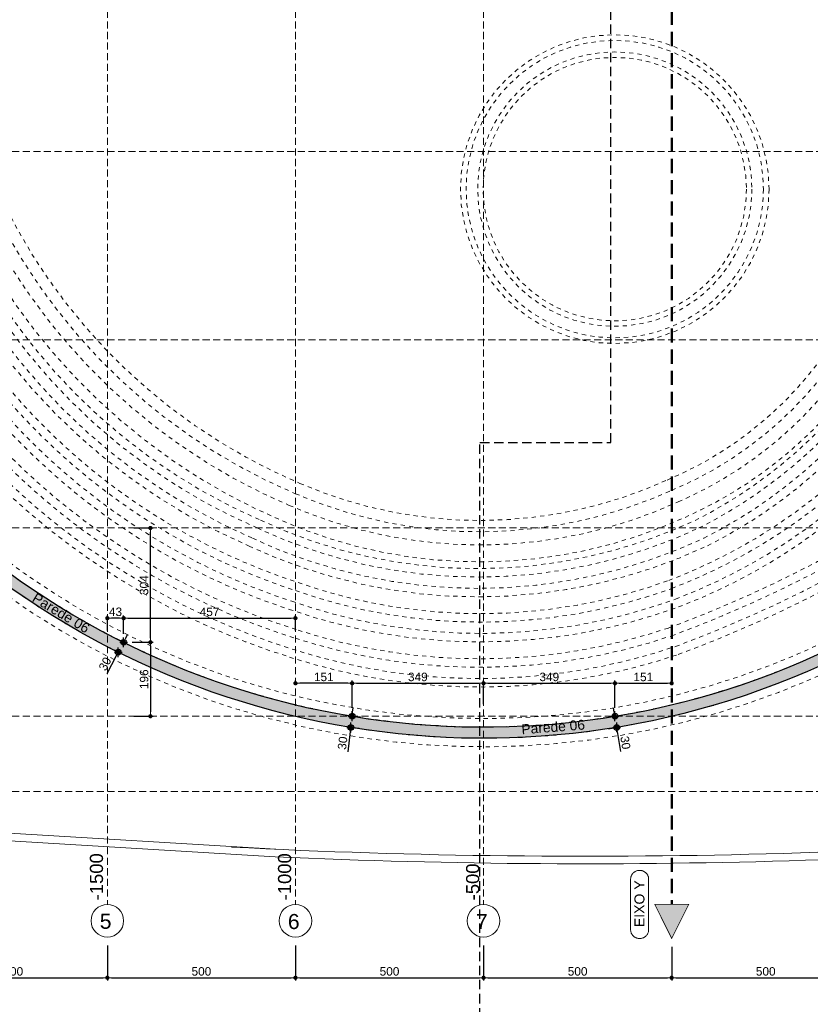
# Model space of a CAD drawing. Header units: millimetres. Extents: x 83 to 471, y -739 to 93.
# Tile 11 of 179: x 115 to 143, y -703 to -668. Entities that reach past the tile are written whole.
import ezdxf

# ---------------------------------------------------------------- set-up
doc = ezdxf.new("R2010")
doc.units = ezdxf.units.MM
for name, pattern in [('CYPE_RAYA', [0.225, 0.1125, -0.1125]), ('CYPE_RAYAPUNTOPUNTO', [0.45, 0.225, -0.075, 0, -0.075, 0, -0.075]), ('TRAZO_HUECO', [0.75, 0.5, -0.25]), ('TRAZO_INTERIOR_VIGA', [0.375, 0.25, -0.125])]:
    doc.linetypes.add(name, pattern=pattern)
for name, color, linetype, lineweight in [('.', 7, 'Continuous', 5), ('__MAGNUS.Cota', 30, 'Continuous', 9), ('A-FLOR', 7, 'Continuous', 9), ('BL_CONTORNO', 7, 'Continuous', 30), ('CARGCIM', 7, 'Continuous', 9), ('COTA', 7, 'Continuous', 20), ('COTA_FORMAS', 7, 'CYPE_RAYAPUNTOPUNTO', 0), ('COTAS', 250, 'Continuous', 5), ('COTAS_REF_LINHAS', 7, 'Continuous', 20), ('LC-Eixos', 9, 'Continuous', 5), ('SAP_DIMENSION_Y_ARM', 7, 'Continuous', 0)]:
    doc.layers.add(name, color=color, linetype=linetype, lineweight=lineweight)
doc.layers.add('RAMPA', color=253, linetype='Continuous')
doc.styles.add('Arial', font='arial.ttf')
doc.dimstyles.new('Copy of UM_75.000000', dxfattribs={"dimtxt": 0.3, "dimasz": 0.15, "dimexe": 0.1, "dimexo": 0.3, "dimgap": 0.07, "dimtad": 1, "dimdec": 0, "dimlfac": 75, "dimzin": 0, "dimdsep": 46, "dimtxsty": 'Arial', "dimblk": 'DOT', "dimcen": 0.09, "dimdle": 0.1, "dimclrd": 30, "dimclre": 30, "dimclrt": 7, "dimadec": 1, "dimazin": 2, "dimtfac": 1, "dimtdec": 0, "dimtofl": 0, "dimtmove": 0, "dimatfit": 3, "dimldrblk": 'DOT', "dimfxl": 1, "dimtolj": 1, "dimarcsym": 0})

# ---------------------------------------------------------------- blocks, each defined once
blk = doc.blocks.new('_DOT')
at = {"layer": '__MAGNUS.Cota', "linetype": 'ByBlock'}
blk.add_line((-0.5, 0), (-1, 0), dxfattribs=at)
at = {"layer": '__MAGNUS.Cota', "linetype": 'ByBlock', "const_width": 0.5}
blk.add_lwpolyline([(-0.25, 0, 1), (0.25, 0, 1)], format="xyb", close=True, dxfattribs=at)
blk = doc.blocks.new('*D832')
at = {"layer": 'COTAS', "color": 30, "lineweight": -2}
for p, q in [((111.7051322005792, -701.0711392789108), (111.7051322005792, -702.3118643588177)), ((118.3721322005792, -701.0711392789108), (118.3721322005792, -702.3118643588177)), ((111.8551322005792, -702.2118643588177), (118.2221322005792, -702.2118643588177))]:
    blk.add_line(p, q, dxfattribs=at)
at = {"layer": 'Defpoints', "color": 0}
for p in [(111.7051322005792, -700.7711392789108), (118.3721322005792, -700.7711392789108), (118.3721322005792, -702.2118643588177)]:
    blk.add_point(p, dxfattribs=at)
at = {"layer": 'COTAS', "color": 30, "linetype": 'ByBlock', "lineweight": -2, "xscale": 0.15, "yscale": 0.15, "zscale": 0.15, "rotation": 180}
blk.add_blockref('_DOT', (111.7051322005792, -702.2118643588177), dxfattribs=at)
at = {"layer": 'COTAS', "color": 30, "linetype": 'ByBlock', "lineweight": -2, "xscale": 0.15, "yscale": 0.15, "zscale": 0.15}
blk.add_blockref('_DOT', (118.3721322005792, -702.2118643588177), dxfattribs=at)
at = {"layer": 'COTAS', "color": 7, "insert": (115.0386322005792, -701.9886924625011), "char_height": 0.3, "attachment_point": 5, "style": 'Arial'}
blk.add_mtext('\\A1;500', dxfattribs=at)
blk = doc.blocks.new('*D833')
at = {"layer": 'COTAS', "color": 30, "lineweight": -2}
for p, q in [((118.3721322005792, -701.0711392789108), (118.3721322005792, -702.3118643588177)), ((125.0391322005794, -701.0711392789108), (125.0391322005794, -702.3118643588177)), ((118.5221322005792, -702.2118643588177), (124.8891322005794, -702.2118643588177))]:
    blk.add_line(p, q, dxfattribs=at)
at = {"layer": 'Defpoints', "color": 0}
for p in [(118.3721322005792, -700.7711392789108), (125.0391322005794, -700.7711392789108), (125.0391322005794, -702.2118643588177)]:
    blk.add_point(p, dxfattribs=at)
at = {"layer": 'COTAS', "color": 30, "linetype": 'ByBlock', "lineweight": -2, "xscale": 0.15, "yscale": 0.15, "zscale": 0.15, "rotation": 180}
blk.add_blockref('_DOT', (118.3721322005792, -702.2118643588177), dxfattribs=at)
at = {"layer": 'COTAS', "color": 30, "linetype": 'ByBlock', "lineweight": -2, "xscale": 0.15, "yscale": 0.15, "zscale": 0.15}
blk.add_blockref('_DOT', (125.0391322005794, -702.2118643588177), dxfattribs=at)
at = {"layer": 'COTAS', "color": 7, "insert": (121.7056322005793, -701.9886924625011), "char_height": 0.3, "attachment_point": 5, "style": 'Arial'}
blk.add_mtext('\\A1;500', dxfattribs=at)
blk = doc.blocks.new('*D834')
at = {"layer": 'COTAS', "color": 30, "lineweight": -2}
for p, q in [((125.0391322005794, -701.0711392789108), (125.0391322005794, -702.3118643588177)), ((131.7061322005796, -701.0711392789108), (131.7061322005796, -702.3118643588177)), ((125.1891322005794, -702.2118643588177), (131.5561322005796, -702.2118643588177))]:
    blk.add_line(p, q, dxfattribs=at)
at = {"layer": 'Defpoints', "color": 0}
for p in [(125.0391322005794, -700.7711392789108), (131.7061322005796, -700.7711392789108), (131.7061322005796, -702.2118643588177)]:
    blk.add_point(p, dxfattribs=at)
at = {"layer": 'COTAS', "color": 30, "linetype": 'ByBlock', "lineweight": -2, "xscale": 0.15, "yscale": 0.15, "zscale": 0.15, "rotation": 180}
blk.add_blockref('_DOT', (125.0391322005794, -702.2118643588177), dxfattribs=at)
at = {"layer": 'COTAS', "color": 30, "linetype": 'ByBlock', "lineweight": -2, "xscale": 0.15, "yscale": 0.15, "zscale": 0.15}
blk.add_blockref('_DOT', (131.7061322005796, -702.2118643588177), dxfattribs=at)
at = {"layer": 'COTAS', "color": 7, "insert": (128.3726322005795, -701.9886924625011), "char_height": 0.3, "attachment_point": 5, "style": 'Arial'}
blk.add_mtext('\\A1;500', dxfattribs=at)
blk = doc.blocks.new('*D835')
at = {"layer": 'COTAS', "color": 30, "lineweight": -2}
for p, q in [((131.7061322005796, -701.0711392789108), (131.7061322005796, -702.3118643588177)), ((138.3731322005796, -701.1168549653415), (138.3731322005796, -702.3118643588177)), ((131.8561322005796, -702.2118643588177), (138.2231322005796, -702.2118643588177))]:
    blk.add_line(p, q, dxfattribs=at)
at = {"layer": 'Defpoints', "color": 0}
for p in [(131.7061322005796, -700.7711392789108), (138.3731322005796, -700.8168549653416), (138.3731322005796, -702.2118643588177)]:
    blk.add_point(p, dxfattribs=at)
at = {"layer": 'COTAS', "color": 30, "linetype": 'ByBlock', "lineweight": -2, "xscale": 0.15, "yscale": 0.15, "zscale": 0.15, "rotation": 180}
blk.add_blockref('_DOT', (131.7061322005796, -702.2118643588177), dxfattribs=at)
at = {"layer": 'COTAS', "color": 30, "linetype": 'ByBlock', "lineweight": -2, "xscale": 0.15, "yscale": 0.15, "zscale": 0.15}
blk.add_blockref('_DOT', (138.3731322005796, -702.2118643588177), dxfattribs=at)
at = {"layer": 'COTAS', "color": 7, "insert": (135.0396322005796, -701.9886924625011), "char_height": 0.3, "attachment_point": 5, "style": 'Arial'}
blk.add_mtext('\\A1;500', dxfattribs=at)
blk = doc.blocks.new('*D836')
at = {"layer": 'COTAS', "color": 30, "lineweight": -2}
for p, q in [((138.3731322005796, -701.1168549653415), (138.3731322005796, -702.3118643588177)), ((145.0401322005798, -701.0711392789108), (145.0401322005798, -702.3118643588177)), ((138.5231322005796, -702.2118643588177), (144.8901322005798, -702.2118643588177))]:
    blk.add_line(p, q, dxfattribs=at)
at = {"layer": 'Defpoints', "color": 0}
for p in [(138.3731322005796, -700.8168549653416), (145.0401322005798, -700.7711392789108), (145.0401322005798, -702.2118643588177)]:
    blk.add_point(p, dxfattribs=at)
at = {"layer": 'COTAS', "color": 30, "linetype": 'ByBlock', "lineweight": -2, "xscale": 0.15, "yscale": 0.15, "zscale": 0.15, "rotation": 180}
blk.add_blockref('_DOT', (138.3731322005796, -702.2118643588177), dxfattribs=at)
at = {"layer": 'COTAS', "color": 30, "linetype": 'ByBlock', "lineweight": -2, "xscale": 0.15, "yscale": 0.15, "zscale": 0.15}
blk.add_blockref('_DOT', (145.0401322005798, -702.2118643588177), dxfattribs=at)
at = {"layer": 'COTAS', "color": 7, "insert": (141.7066322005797, -701.9886924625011), "char_height": 0.3, "attachment_point": 5, "style": 'Arial'}
blk.add_mtext('\\A1;500', dxfattribs=at)
blk = doc.blocks.new('PONTO AUXILIAR')
at = {"layer": '.'}
h = blk.add_hatch(color=256, dxfattribs=at)
h.dxf.hatch_style = 1
h.paths.add_polyline_path([(-0.1009483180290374, 0), (5.684341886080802e-15, 0), (5.684341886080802e-15, 0.1009483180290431, 0.414213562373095), (-0.1009483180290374, 0)], is_closed=False)
h.paths.add_polyline_path([(5.684341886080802e-15, -0.1009483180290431, 0.414213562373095), (0.1009483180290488, 0), (5.684341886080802e-15, 0), (5.684341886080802e-15, -0.1009483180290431)], is_closed=False)
for p, q in [((-0.1346530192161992, 0), (0.1346530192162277, 0)), ((5.684341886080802e-15, -0.1734126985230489), (5.684341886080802e-15, 0.1734126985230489))]:
    blk.add_line(p, q)
blk.add_circle((5.684341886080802e-15, 0), 0.1009483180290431)
blk = doc.blocks.new('*D1098')
at = {"layer": 'COTAS', "color": 30, "lineweight": -2}
for p, q in [((119.3087584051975, -686.2815269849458), (119.9980184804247, -686.2815269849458)), ((119.8980184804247, -690.1801205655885), (119.8980184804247, -686.4315269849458)), ((119.2492999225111, -690.3301205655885), (119.9980184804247, -690.3301205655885))]:
    blk.add_line(p, q, dxfattribs=at)
at = {"layer": 'Defpoints', "color": 0}
for p in [(119.0087584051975, -686.2815269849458), (119.8980184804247, -686.2815269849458), (118.9492999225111, -690.3301205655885)]:
    blk.add_point(p, dxfattribs=at)
at = {"layer": 'COTAS', "color": 30, "linetype": 'ByBlock', "lineweight": -2, "xscale": 0.15, "yscale": 0.15, "zscale": 0.15}
for p, rotation in [((119.8980184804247, -686.2815269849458), 90), ((119.8980184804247, -690.3301205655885), 270)]:
    blk.add_blockref('_DOT', p, dxfattribs=dict(at, rotation=rotation))
at = {"layer": 'COTAS', "color": 7, "insert": (119.6747442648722, -688.3058237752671), "char_height": 0.3, "attachment_point": 5, "rotation": 90, "style": 'Arial'}
blk.add_mtext('\\A1;304', dxfattribs=at)
blk = doc.blocks.new('*D1099')
at = {"layer": 'COTAS', "color": 30, "lineweight": -2}
for p, q in [((119.2492999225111, -690.3301205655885), (119.9980184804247, -690.3301205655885)), ((119.8980184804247, -690.4801205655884), (119.8980184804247, -692.798526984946)), ((119.3087584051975, -692.9485269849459), (119.9980184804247, -692.9485269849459))]:
    blk.add_line(p, q, dxfattribs=at)
at = {"layer": 'Defpoints', "color": 0}
for p in [(118.9492999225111, -690.3301205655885), (119.0087584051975, -692.9485269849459), (119.8980184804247, -692.9485269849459)]:
    blk.add_point(p, dxfattribs=at)
at = {"layer": 'COTAS', "color": 30, "linetype": 'ByBlock', "lineweight": -2, "xscale": 0.15, "yscale": 0.15, "zscale": 0.15}
for p, rotation in [((119.8980184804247, -690.3301205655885), 90), ((119.8980184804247, -692.9485269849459), 270)]:
    blk.add_blockref('_DOT', p, dxfattribs=dict(at, rotation=rotation))
at = {"layer": 'COTAS', "color": 7, "insert": (119.6748465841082, -691.6393237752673), "char_height": 0.3, "attachment_point": 5, "rotation": 90, "style": 'Arial'}
blk.add_mtext('\\A1;196', dxfattribs=at)
blk = doc.blocks.new('*D1102')
at = {"layer": 'COTAS', "color": 30, "lineweight": -2}
for p, q in [((125.0391322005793, -691.7628213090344), (125.0391322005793, -691.681853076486)), ((126.8976902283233, -691.7818530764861), (125.1891322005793, -691.7818530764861)), ((127.0476902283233, -692.6486219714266), (127.0476902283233, -691.681853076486))]:
    blk.add_line(p, q, dxfattribs=at)
at = {"layer": 'Defpoints', "color": 0}
for p in [(125.0391322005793, -691.7818530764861), (125.0391322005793, -692.0628213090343), (127.0476902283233, -692.9486219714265)]:
    blk.add_point(p, dxfattribs=at)
at = {"layer": 'COTAS', "color": 30, "linetype": 'ByBlock', "lineweight": -2, "xscale": 0.15, "yscale": 0.15, "zscale": 0.15, "rotation": 180}
blk.add_blockref('_DOT', (125.0391322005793, -691.7818530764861), dxfattribs=at)
at = {"layer": 'COTAS', "color": 30, "linetype": 'ByBlock', "lineweight": -2, "xscale": 0.15, "yscale": 0.15, "zscale": 0.15}
blk.add_blockref('_DOT', (127.0476902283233, -691.7818530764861), dxfattribs=at)
at = {"layer": 'COTAS', "color": 7, "insert": (126.0434112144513, -691.5586811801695), "char_height": 0.3, "attachment_point": 5, "style": 'Arial'}
blk.add_mtext('\\A1;151', dxfattribs=at)
blk = doc.blocks.new('*D1103')
at = {"layer": 'COTAS', "color": 30, "lineweight": -2}
for p, q in [((127.0476902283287, -692.6486219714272), (127.0476902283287, -691.681853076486)), ((127.1976902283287, -691.7818530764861), (131.5561322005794, -691.7818530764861)), ((131.7061322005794, -692.5223741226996), (131.7061322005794, -691.681853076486))]:
    blk.add_line(p, q, dxfattribs=at)
at = {"layer": 'Defpoints', "color": 0}
for p in [(131.7061322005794, -691.7818530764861), (127.0476902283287, -692.9486219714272), (131.7061322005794, -692.8223741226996)]:
    blk.add_point(p, dxfattribs=at)
at = {"layer": 'COTAS', "color": 30, "linetype": 'ByBlock', "lineweight": -2, "xscale": 0.15, "yscale": 0.15, "zscale": 0.15, "rotation": 180}
blk.add_blockref('_DOT', (127.0476902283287, -691.7818530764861), dxfattribs=at)
at = {"layer": 'COTAS', "color": 30, "linetype": 'ByBlock', "lineweight": -2, "xscale": 0.15, "yscale": 0.15, "zscale": 0.15}
blk.add_blockref('_DOT', (131.7061322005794, -691.7818530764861), dxfattribs=at)
at = {"layer": 'COTAS', "color": 7, "insert": (129.376911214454, -691.5585788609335), "char_height": 0.3, "attachment_point": 5, "style": 'Arial'}
blk.add_mtext('\\A1;349', dxfattribs=at)
blk = doc.blocks.new('*D1104')
at = {"layer": 'COTAS', "color": 30, "lineweight": -2}
for p, q in [((131.7061322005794, -692.5223741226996), (131.7061322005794, -691.681853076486)), ((131.8561322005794, -691.7818530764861), (136.2139247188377, -691.7818530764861)), ((136.3639247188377, -692.6484551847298), (136.3639247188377, -691.681853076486))]:
    blk.add_line(p, q, dxfattribs=at)
at = {"layer": 'Defpoints', "color": 0}
for p in [(136.3639247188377, -691.7818530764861), (131.7061322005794, -692.8223741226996), (136.3639247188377, -692.9484551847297)]:
    blk.add_point(p, dxfattribs=at)
at = {"layer": 'COTAS', "color": 30, "linetype": 'ByBlock', "lineweight": -2, "xscale": 0.15, "yscale": 0.15, "zscale": 0.15, "rotation": 180}
blk.add_blockref('_DOT', (131.7061322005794, -691.7818530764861), dxfattribs=at)
at = {"layer": 'COTAS', "color": 30, "linetype": 'ByBlock', "lineweight": -2, "xscale": 0.15, "yscale": 0.15, "zscale": 0.15}
blk.add_blockref('_DOT', (136.3639247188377, -691.7818530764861), dxfattribs=at)
at = {"layer": 'COTAS', "color": 7, "insert": (134.0350284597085, -691.5585788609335), "char_height": 0.3, "attachment_point": 5, "style": 'Arial'}
blk.add_mtext('\\A1;349', dxfattribs=at)
blk = doc.blocks.new('*D1105')
at = {"layer": 'COTAS', "color": 30, "lineweight": -2}
for p, q in [((136.3639247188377, -692.6484551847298), (136.3639247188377, -691.681853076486)), ((136.5139247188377, -691.7818530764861), (138.2231322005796, -691.7818530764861)), ((138.3731322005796, -691.7625569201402), (138.3731322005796, -691.681853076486))]:
    blk.add_line(p, q, dxfattribs=at)
at = {"layer": 'Defpoints', "color": 0}
for p in [(138.3731322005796, -691.7818530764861), (138.3731322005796, -692.0625569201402), (136.3639247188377, -692.9484551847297)]:
    blk.add_point(p, dxfattribs=at)
at = {"layer": 'COTAS', "color": 30, "linetype": 'ByBlock', "lineweight": -2, "xscale": 0.15, "yscale": 0.15, "zscale": 0.15, "rotation": 180}
blk.add_blockref('_DOT', (136.3639247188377, -691.7818530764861), dxfattribs=at)
at = {"layer": 'COTAS', "color": 30, "linetype": 'ByBlock', "lineweight": -2, "xscale": 0.15, "yscale": 0.15, "zscale": 0.15}
blk.add_blockref('_DOT', (138.3731322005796, -691.7818530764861), dxfattribs=at)
at = {"layer": 'COTAS', "color": 7, "insert": (137.3685284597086, -691.5586811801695), "char_height": 0.3, "attachment_point": 5, "style": 'Arial'}
blk.add_mtext('\\A1;151', dxfattribs=at)
blk = doc.blocks.new('*D1108')
at = {"layer": 'COTAS', "color": 30, "lineweight": -2}
for p, q in [((118.3721322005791, -689.9107787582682), (118.3721322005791, -689.3753964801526)), ((118.7992999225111, -689.4753964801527), (118.5221322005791, -689.4753964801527)), ((118.9492999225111, -690.0301205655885), (118.9492999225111, -689.3753964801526))]:
    blk.add_line(p, q, dxfattribs=at)
at = {"layer": 'Defpoints', "color": 0}
for p in [(118.3721322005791, -689.4753964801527), (118.3721322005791, -690.2107787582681), (118.9492999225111, -690.3301205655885)]:
    blk.add_point(p, dxfattribs=at)
at = {"layer": 'COTAS', "color": 30, "linetype": 'ByBlock', "lineweight": -2, "xscale": 0.15, "yscale": 0.15, "zscale": 0.15, "rotation": 180}
blk.add_blockref('_DOT', (118.3721322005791, -689.4753964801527), dxfattribs=at)
at = {"layer": 'COTAS', "color": 30, "linetype": 'ByBlock', "lineweight": -2, "xscale": 0.15, "yscale": 0.15, "zscale": 0.15}
blk.add_blockref('_DOT', (118.9492999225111, -689.4753964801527), dxfattribs=at)
at = {"layer": 'COTAS', "color": 7, "insert": (118.6607160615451, -689.2521222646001), "char_height": 0.3, "attachment_point": 5, "style": 'Arial'}
blk.add_mtext('\\A1;43', dxfattribs=at)
blk = doc.blocks.new('*D1109')
at = {"layer": 'COTAS', "color": 30, "lineweight": -2}
for p, q in [((118.9492999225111, -690.0301205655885), (118.9492999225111, -689.3753964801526)), ((119.0992999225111, -689.4753964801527), (124.8891322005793, -689.4753964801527)), ((125.0391322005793, -689.9107787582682), (125.0391322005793, -689.3753964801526))]:
    blk.add_line(p, q, dxfattribs=at)
at = {"layer": 'Defpoints', "color": 0}
for p in [(125.0391322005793, -689.4753964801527), (118.9492999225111, -690.3301205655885), (125.0391322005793, -690.2107787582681)]:
    blk.add_point(p, dxfattribs=at)
at = {"layer": 'COTAS', "color": 30, "linetype": 'ByBlock', "lineweight": -2, "xscale": 0.15, "yscale": 0.15, "zscale": 0.15, "rotation": 180}
blk.add_blockref('_DOT', (118.9492999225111, -689.4753964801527), dxfattribs=at)
at = {"layer": 'COTAS', "color": 30, "linetype": 'ByBlock', "lineweight": -2, "xscale": 0.15, "yscale": 0.15, "zscale": 0.15}
blk.add_blockref('_DOT', (125.0391322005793, -689.4753964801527), dxfattribs=at)
at = {"layer": 'COTAS', "color": 7, "insert": (121.9942160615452, -689.2528384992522), "char_height": 0.3, "attachment_point": 5, "style": 'Arial'}
blk.add_mtext('\\A1;457', dxfattribs=at)
blk = doc.blocks.new('*D1168')
at = {"color": 30, "lineweight": -2}
blk.add_arc((138.3731322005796, -659.6135269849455), 1.742320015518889, 4.934238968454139, 85.06576103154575, dxfattribs=at)
at = {"layer": 'Defpoints', "color": 0}
for p in [(138.3731322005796, -650.7115382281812), (139.8820255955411, -658.7423669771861), (96.62457239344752, -659.6135269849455), (168.9921038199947, -659.6135269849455), (138.3731322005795, -699.6155269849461)]:
    blk.add_point(p, dxfattribs=at)
at = {"color": 30, "linetype": 'ByBlock', "lineweight": -2, "xscale": 0.15, "yscale": 0.15, "zscale": 0.15}
for p, rotation in [((138.3731322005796, -657.8712069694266), 177.5328805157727), ((140.1154522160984, -659.6135269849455), 272.4671194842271)]:
    blk.add_blockref('_DOT', p, dxfattribs=dict(at, rotation=rotation))
at = {"color": 7, "insert": (139.7643195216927, -658.2223396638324), "char_height": 0.3, "attachment_point": 5, "rotation": 314.9999999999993, "style": 'Arial'}
blk.add_mtext('\\A1;90%%d', dxfattribs=at)
blk = doc.blocks.new('G$C05BD9800')
at = {"layer": 'BL_CONTORNO', "linetype": 'CYPE_RAYA', "lineweight": 9}
for points in [[(-22.78596901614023, 3.513107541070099, -0.01106201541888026), (-21.61174227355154, 0.08398306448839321, 0.02649444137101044), (-18.3863402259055, -9.900050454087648, 0.2071939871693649), (-9.882679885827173, -18.81551847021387, 0.2110172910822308), (-0.1197103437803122, -18.72616227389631, 0.1747705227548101), (4.736607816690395, -14.27626782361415, 0.08829554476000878), (8.381558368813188, -3.843059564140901), (9.468281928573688, -4.018462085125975, -0.08819353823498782), (5.692996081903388, -14.82050828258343, -0.1637292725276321), (0.3566950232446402, -19.71821428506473, -0.2120889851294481), (-10.34480741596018, -19.81440853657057, -0.2060983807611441), (-19.4067750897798, -10.31289546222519, -0.02041681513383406), (-22.65786747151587, -0.2569930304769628, 0.0115782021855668), (-23.82018378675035, 3.132607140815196)], [(-23.06777548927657, 3.409635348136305, -0.01110088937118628), (-21.89983811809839, 1.591615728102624e-12, 0.02647157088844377), (-18.66718559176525, -10.00554568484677, 0.2071477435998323), (-10.00049999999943, -19.09141574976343, 0.2109043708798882), (-5.684341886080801e-14, -19.00127739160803, 0.1745439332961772), (5.000249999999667, -14.41948618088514, 0.08813894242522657), (8.679060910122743, -3.890953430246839), (9.023847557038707, -3.946603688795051, -0.08822558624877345), (5.29866158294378, -14.60324611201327, -0.1683396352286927), (0.1726782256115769, -19.3073034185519, -0.2121636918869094), (-10.16665016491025, -19.40093118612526, -0.2062770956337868), (-18.9878077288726, -10.14776954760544, -0.02335918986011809), (-22.22902319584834, -0.1198940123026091, 0.01156031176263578), (-23.39777971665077, 3.288466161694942)]]:
    blk.add_lwpolyline(points, format="xyb", close=True, dxfattribs=at)
for points in [[(-28.1719184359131, 3.179154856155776, -0.02095977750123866), (-22.91660927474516, -10.09132570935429, 0.2520587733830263), (-10.0912695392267, -23.21680887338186, 0.1604667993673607), (0.0998859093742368, -23.14954595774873, 0.08691403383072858), (10.19150395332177, -17.2714406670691, -0.02984191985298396), (15.1683390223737, -13.687677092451, -0.08044660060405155), (17.56588621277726, -12.49864433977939)], [(-27.89786708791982, 3.301203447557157, -0.02097196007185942), (-22.63056795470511, -10.00049999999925, 0.2521914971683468), (-10.00049999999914, -22.93086737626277, 0.1604170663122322), (2.415845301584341e-13, -22.86662850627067, 0.08690020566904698), (10.00000000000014, -17.04050169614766, -0.02981363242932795), (15.00074999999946, -13.43871046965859, -0.08019868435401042), (17.47727468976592, -12.21202961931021, 0.08019868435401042)], [(-27.69232857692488, 3.392739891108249, -0.02098113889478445), (-22.41602149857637, -9.932425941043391, 0.2522931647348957), (-9.932421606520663, -22.71641158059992, 0.1603787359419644), (-0.07490116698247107, -22.65443510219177, 0.08688946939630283), (9.856362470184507, -16.86730537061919, -0.02979307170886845), (14.87512546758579, -13.25194396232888, -0.08002149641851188), (17.4108160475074, -11.99706857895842)], [(-28.37745694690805, 3.087618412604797, -0.02095068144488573), (-23.13112506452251, -10.15948943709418, 0.2519612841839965), (-10.15934550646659, -23.43126530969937, 0.1605031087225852), (0.1748131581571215, -23.36172891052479, 0.08692405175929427), (10.33512239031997, -17.44465276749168, -0.02986381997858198), (15.29410156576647, -13.87435833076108, -0.08064196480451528), (17.63234485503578, -12.71360538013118)], [(-22.55578879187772, -1.824647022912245, 0.02468534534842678), (-19.95178477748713, -9.99999999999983, 0.2197926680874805), (-11.01913573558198, -20.00100764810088, 0.2221348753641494), (0.7244756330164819, -20.00099999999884, 0.1448688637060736), (6.052604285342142, -15.00074999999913, 0.02936374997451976), (8.970818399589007, -8.415814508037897, -0.02936374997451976)], [(-22.33829320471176, -1.767021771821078, 0.02470533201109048), (-19.73860143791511, -9.927708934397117, 0.2199598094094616), (-10.92673922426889, -19.79582957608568, 0.2221334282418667), (0.6262832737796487, -19.79853047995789, 0.1446824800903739), (5.855371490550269, -14.89230232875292, 0.02933901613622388), (8.760118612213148, -8.336880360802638)], [(-23.06327849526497, -1.959105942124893, 0.02463954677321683), (-20.44915708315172, -10.16882156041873, 0.2194182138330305), (-11.23471470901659, -20.47975946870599, 0.2221376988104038), (0.9535828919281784, -20.47342956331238, 0.1452826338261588), (6.512885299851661, -15.25365153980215, 0.029420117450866), (9.462451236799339, -8.599994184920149)], [(-22.845782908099, -1.901480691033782, 0.02465903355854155), (-20.23600685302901, -10.09644551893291, 0.2195761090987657), (-11.14232585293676, -20.2745796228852, 0.222136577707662), (0.8553954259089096, -20.27095963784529, 0.1451087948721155), (6.315610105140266, -15.14528908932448, 0.02939618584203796), (9.251751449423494, -8.52106003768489)], [(15.26676349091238, -3.110995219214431, 0.03872693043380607), (7.466136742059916, -14.89111542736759, -0.1761883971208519), (-0.07835553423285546, -21.39626952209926, -0.1732121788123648), (-9.92787023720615, -21.45144571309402, -0.2496248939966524), (-21.01758665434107, -9.930233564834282, -0.006459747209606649), (-21.77223976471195, -7.796114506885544)], [(15.44419272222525, -3.249356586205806, 0.03872784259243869), (7.662619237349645, -15.00074999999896, -0.1762219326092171), (-1.024930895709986e-08, -21.60719107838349, -0.1731964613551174), (-9.999999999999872, -21.66458520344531, -0.2494547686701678), (-21.2316655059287, -9.99999999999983, -0.00643554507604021), (-21.98531916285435, -7.86837909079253, 0.00643554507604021)], [(15.85819426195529, -3.572199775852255, 0.03872995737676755), (8.121083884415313, -15.25655413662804, -0.1762965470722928), (0.1828291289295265, -22.09934085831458, -0.1731614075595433), (-10.16829305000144, -22.16191244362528, -0.2490722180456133), (-21.73112076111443, -10.1629478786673, -0.006380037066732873), (-22.48250442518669, -8.036996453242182)], [(15.68076503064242, -3.433838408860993, 0.03872905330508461), (7.924598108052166, -15.14692545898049, -0.1762651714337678), (0.1044738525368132, -21.88841960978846, -0.1731761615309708), (-10.0961690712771, -21.94877190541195, -0.2492337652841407), (-21.51707895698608, -10.09308621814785, -0.006403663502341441), (-22.26942502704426, -7.964731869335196)], [(16.80675853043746, -19.36048054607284, 0.1353800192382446), (4.999626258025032, -22.81578895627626, -0.3253906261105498), (-20.00100001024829, -19.17632811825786, -0.06295070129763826), (-26.55432529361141, -8.88736990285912, 0.06295070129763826)], [(16.80325487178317, -19.13550782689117, 0.1352947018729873), (4.88794872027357, -22.62030539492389, -0.3251372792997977), (-19.83538541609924, -19.02356842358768, -0.06288978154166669), (-26.35089008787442, -8.791249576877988)], [(16.81493373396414, -19.88541689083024, 0.1355822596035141), (5.260472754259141, -23.27176502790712, -0.3259672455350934), (-20.38751076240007, -19.53265795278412, -0.06309000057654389), (-27.02900744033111, -9.111650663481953)], [(16.81143007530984, -19.66044417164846, 0.1354950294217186), (5.148635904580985, -23.07637279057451, -0.3257225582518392), (-20.22185037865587, -19.37996360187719, -0.06303078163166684), (-26.82557223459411, -9.015530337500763)]]:
    blk.add_lwpolyline(points, format="xyb", dxfattribs=at)
for radius in [4.100000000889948, 3.95211729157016, 3.644617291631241, 3.500000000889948]:
    blk.add_circle((-1.512611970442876, -10.99919892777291), radius, dxfattribs=at)
blk = doc.blocks.new('*D1505')
at = {"layer": 'COTAS', "color": 30, "lineweight": -2}
for p, q in [((136.0675795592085, -692.9951407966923), (136.2622342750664, -692.9644752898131)), ((136.3376731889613, -692.8007408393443), (136.3143303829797, -692.6525682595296)), ((136.1298396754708, -693.3903478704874), (136.3244943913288, -693.3596823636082)), ((136.4466189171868, -693.4922930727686), (136.5584329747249, -694.2020525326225))]:
    blk.add_line(p, q, dxfattribs=at)
at = {"layer": 'Defpoints', "color": 0}
for p in [(136.3639247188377, -692.9484551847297), (136.4232761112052, -693.344120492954), (136.4261848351, -693.3436622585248)]:
    blk.add_point(p, dxfattribs=at)
at = {"layer": 'COTAS', "color": 30, "linetype": 'ByBlock', "lineweight": -2, "xscale": 0.15, "yscale": 0.15, "zscale": 0.15}
for p, rotation in [((136.3610159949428, -692.9489134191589), 278.9526809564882), ((136.4232761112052, -693.344120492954), 98.95268095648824)]:
    blk.add_blockref('_DOT', p, dxfattribs=dict(at, rotation=rotation))
at = {"layer": 'COTAS', "color": 7, "insert": (136.7347514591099, -693.8865134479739), "char_height": 0.3, "attachment_point": 5, "rotation": 278.9526809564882, "style": 'Arial'}
blk.add_mtext('\\A1;30', dxfattribs=at)
blk = doc.blocks.new('*D1506')
at = {"layer": 'COTAS', "color": 30, "lineweight": -2}
for p, q in [((127.0654274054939, -692.79957936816), (127.0831645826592, -692.6506317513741)), ((127.3455854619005, -692.9840013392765), (127.1469886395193, -692.9603517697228)), ((126.9825956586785, -693.495157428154), (126.8976330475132, -694.2086293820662)), ((127.2982280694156, -693.3816841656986), (127.0996312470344, -693.358034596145))]:
    blk.add_line(p, q, dxfattribs=at)
at = {"layer": 'Defpoints', "color": 0}
for p in [(127.0476902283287, -692.9485269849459), (127.0003328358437, -693.3462098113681), (127.0003328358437, -693.3462098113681)]:
    blk.add_point(p, dxfattribs=at)
at = {"layer": 'COTAS', "color": 30, "linetype": 'ByBlock', "lineweight": -2, "xscale": 0.15, "yscale": 0.15, "zscale": 0.15}
for p, rotation in [((127.0476902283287, -692.9485269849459), 263.2090083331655), ((127.0003328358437, -693.3462098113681), 83.20900833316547)]:
    blk.add_blockref('_DOT', p, dxfattribs=dict(at, rotation=rotation))
at = {"layer": 'COTAS', "color": 7, "insert": (126.7095380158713, -693.8999655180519), "char_height": 0.3, "attachment_point": 5, "rotation": 83.20900833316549, "style": 'Arial'}
blk.add_mtext('\\A1;30', dxfattribs=at)
blk = doc.blocks.new('*D1507')
at = {"layer": 'COTAS', "color": 30, "lineweight": -2}
for p, q in [((119.0138464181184, -690.1945856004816), (119.0836157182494, -690.0617991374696)), ((118.6838835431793, -690.190659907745), (118.8555528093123, -690.2808591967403)), ((118.6881801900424, -690.8144007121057), (118.3539792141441, -691.4504593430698)), ((118.4977559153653, -690.5449020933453), (118.6694251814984, -690.6351013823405))]:
    blk.add_line(p, q, dxfattribs=at)
at = {"layer": 'Defpoints', "color": 0}
for p in [(118.9494564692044, -690.3301985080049), (118.7579494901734, -690.6816142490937), (118.7633288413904, -690.6844406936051)]:
    blk.add_point(p, dxfattribs=at)
at = {"layer": 'COTAS', "color": 30, "linetype": 'ByBlock', "lineweight": -2, "xscale": 0.15, "yscale": 0.15, "zscale": 0.15}
for p, rotation in [((118.9440771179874, -690.3273720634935), 242.281450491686), ((118.7579494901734, -690.6816142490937), 62.28145049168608)]:
    blk.add_blockref('_DOT', p, dxfattribs=dict(at, rotation=rotation))
at = {"layer": 'COTAS', "color": 7, "insert": (118.2885430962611, -691.0949720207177), "char_height": 0.3, "attachment_point": 5, "rotation": 62.28145049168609, "style": 'Arial'}
blk.add_mtext('\\A1;30', dxfattribs=at)
blk = doc.blocks.new('G$C64FE85D2')
at = {"layer": 'RAMPA', "linetype": 'TRAZO_INTERIOR_VIGA'}
blk.add_lwpolyline([(-6.645413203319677, -37.94851169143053), (-5.106014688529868, -37.94851169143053), (-5.106014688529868, -17.76745313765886), (-1.618626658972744, -17.76745313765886), (-1.618626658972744, -3.880037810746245), (-5.106014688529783, -3.880037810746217), (-5.106014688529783, 3.865741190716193), (-6.355855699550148, 3.865741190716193)], dxfattribs=at)

msp = doc.modelspace()

# ---------------------------------------------------------------- hatches: boundary and pattern name
at = {"true_color": 0xe8e6e3}
h = msp.add_hatch(color=254, dxfattribs=at)
h.dxf.hatch_style = 1
edge = h.paths.add_edge_path()
edge.add_arc((161.6635525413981, -643.7200940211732), 64.92249582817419, 205.2982771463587, 219.6902159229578)
edge.add_arc((131.7055195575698, -664.7098919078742), 28.62029436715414, 225.667721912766, 297.9194166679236)
edge.add_arc((161.2525470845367, -716.2029703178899), 30.77901236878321, 90.86937269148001, 121.64022116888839, ccw=False)
edge.add_line((160.7855422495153, -685.427501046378), (160.791611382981, -685.8274550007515))
edge.add_arc((161.2525470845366, -716.2029703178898), 30.37901236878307, 90.8693726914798, 121.6645605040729)
edge.add_arc((131.7055195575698, -664.7098919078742), 29.02029436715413, 225.6264099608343, 297.94524134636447, ccw=False)
edge.add_arc((161.6635525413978, -643.7200940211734), 65.32249582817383, 205.2982771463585, 219.708498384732, ccw=False)
edge.add_line((102.605784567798, -671.6344004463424), (102.9674227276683, -671.4634681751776))
edge.add_line((102.9674227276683, -671.4634681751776), (102.9674227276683, -671.4634681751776))
at = {"layer": 'LC-Eixos'}
h = msp.add_hatch(color=256, dxfattribs=at)
h.dxf.hatch_style = 1
h.paths.add_polyline_path([(137.7724682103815, -699.6155269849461), (138.9737961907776, -699.6155269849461), (138.3731322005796, -700.8168549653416), (137.7724682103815, -699.6155269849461)])

# ---------------------------------------------------------------- linework, layer by layer
at = {"layer": 'A-FLOR'}
for p, q in [((124.337701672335, -697.6611452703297), (96.62457239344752, -695.993582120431)), ((96.62457239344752, -696.2607444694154), (124.3236732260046, -697.9274634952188)), ((124.3236732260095, -697.9274634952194), (124.3236732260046, -697.9274634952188))]:
    msp.add_line(p, q, dxfattribs=at)
for radius, start, end in [(243.2121600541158, 267.0435948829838, 276.262165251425), (243.4788400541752, 267.4126388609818, 276.2621652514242)]:
    msp.add_arc((135.3149470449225, -454.6968374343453), radius, start, end, dxfattribs=at)
at = {"layer": 'BL_CONTORNO'}
msp.add_lwpolyline([(102.9674227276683, -671.4634681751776, 0.06287935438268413), (111.7051322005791, -685.1819644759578, 0.3261342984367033), (145.1063794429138, -689.9989844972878, -0.1350757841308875), (160.7855422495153, -685.427501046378), (160.791611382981, -685.8274550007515, 0.135183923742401), (145.3052275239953, -690.3463001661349, -0.3264584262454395), (111.4106428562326, -685.4534563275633, -0.06295944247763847), (102.605784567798, -671.6344004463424)], format="xyb", close=True, dxfattribs=at)
at = {"layer": 'CARGCIM', "linetype": 'TRAZO_HUECO', "lineweight": 50}
msp.add_line((138.3731322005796, -650.7115382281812), (138.3731322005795, -699.6155269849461), dxfattribs=at)
at = {"layer": 'COTA', "const_width": 0.0266680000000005}
msp.add_lwpolyline([(138.9737961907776, -699.6155269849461), (137.7724682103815, -699.6155269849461), (138.3731322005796, -700.8168549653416)], close=True, dxfattribs=at)
at = {"layer": 'COTA_FORMAS', "linetype": 'TRAZO_HUECO', "ltscale": 0.5}
for p, q in [((118.3721322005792, -650.7115382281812), (118.3721322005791, -699.6155269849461)), ((125.0391322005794, -650.7115382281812), (125.0391322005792, -699.6155269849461)), ((131.7061322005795, -650.7115382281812), (131.7061322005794, -699.6155269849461)), ((96.62457239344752, -672.9475269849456), (168.9921038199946, -672.9475269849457)), ((96.62457239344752, -679.6145269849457), (168.9921038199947, -679.6145269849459)), ((96.62457239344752, -686.2815269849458), (168.9921038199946, -686.2815269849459)), ((96.62457239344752, -692.9485269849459), (168.9921038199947, -692.948526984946)), ((96.62457239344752, -695.615326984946), (168.9921038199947, -695.6153269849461))]:
    msp.add_line(p, q, dxfattribs=at)
at = {"layer": 'COTAS_REF_LINHAS', "color": 7}
msp.add_lwpolyline([(136.9175584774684, -700.5035713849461), (136.9182731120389, -700.5249460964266), (136.9204138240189, -700.5462253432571), (136.9239710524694, -700.5673140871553), (136.9289289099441, -700.5881181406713), (136.9352652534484, -700.608544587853), (136.9429517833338, -700.628502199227), (136.9519541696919, -700.6479018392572), (136.9622322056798, -700.6666568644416), (136.9737399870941, -700.6846835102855), (136.9864261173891, -700.7019012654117), (137.0002339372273, -700.7182332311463), (137.0151017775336, -700.7336064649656), (137.0309632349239, -700.7479523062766), (137.047747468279, -700.7612066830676), (137.0653795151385, -700.7733103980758), (137.0837806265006, -700.7842093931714), (137.1028686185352, -700.7938549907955), (137.1225582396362, -700.8022041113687), (137.1427615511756, -700.8092194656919), (137.1633883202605, -700.8148697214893), (137.1843464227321, -700.8191296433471), (137.2055422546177, -700.8219802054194), (137.2268811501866, -700.8234086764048), (137.2482678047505, -700.8234086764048), (137.2696067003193, -700.8219802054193), (137.2908025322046, -700.8191296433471), (137.3117606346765, -700.8148697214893), (137.3323874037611, -700.809219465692), (137.3525907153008, -700.8022041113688), (137.3722803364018, -700.7938549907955), (137.3913683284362, -700.7842093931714), (137.4097694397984, -700.7733103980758), (137.4274014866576, -700.7612066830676), (137.4441857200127, -700.7479523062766), (137.4600471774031, -700.7336064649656), (137.4749150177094, -700.7182332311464), (137.4887228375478, -700.7019012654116), (137.5014089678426, -700.6846835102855), (137.5129167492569, -700.6666568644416), (137.5231947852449, -700.6479018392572), (137.5321971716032, -700.628502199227), (137.5398837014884, -700.608544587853), (137.5462200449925, -700.5881181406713), (137.5511779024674, -700.5673140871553), (137.5547351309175, -700.5462253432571), (137.5568758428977, -700.5249460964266), (137.5575904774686, -700.5035713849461), (137.5575904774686, -698.7274825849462), (137.5568758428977, -698.7061078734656), (137.5547351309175, -698.6848286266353), (137.5511779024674, -698.663739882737), (137.5462200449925, -698.642935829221), (137.5398837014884, -698.62250938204), (137.5321971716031, -698.6025517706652), (137.5231947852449, -698.5831521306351), (137.5129167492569, -698.56439710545), (137.5014089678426, -698.5463704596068), (137.4887228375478, -698.5291527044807), (137.4749150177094, -698.512820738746), (137.4600471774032, -698.497447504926), (137.4441857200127, -698.4831016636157), (137.4274014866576, -698.4698472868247), (137.4097694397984, -698.4577435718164), (137.3913683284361, -698.4468445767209), (137.3722803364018, -698.4371989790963), (137.3525907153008, -698.4288498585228), (137.3323874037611, -698.4218345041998), (137.3117606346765, -698.4161842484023), (137.2908025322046, -698.4119243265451), (137.2696067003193, -698.4090737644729), (137.2482678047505, -698.4076452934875), (137.2268811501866, -698.4076452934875), (137.2055422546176, -698.409073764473), (137.1843464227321, -698.4119243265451), (137.1633883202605, -698.4161842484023), (137.1427615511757, -698.4218345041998), (137.1225582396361, -698.4288498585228), (137.1028686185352, -698.4371989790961), (137.0837806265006, -698.4468445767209), (137.0653795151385, -698.4577435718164), (137.047747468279, -698.4698472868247), (137.0309632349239, -698.4831016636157), (137.0151017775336, -698.497447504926), (137.0002339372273, -698.512820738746), (136.9864261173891, -698.5291527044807), (136.9737399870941, -698.5463704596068), (136.9622322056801, -698.56439710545), (136.9519541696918, -698.5831521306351), (136.9429517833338, -698.6025517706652), (136.9352652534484, -698.62250938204), (136.9289289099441, -698.642935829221), (136.9239710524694, -698.663739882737), (136.9204138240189, -698.6848286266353), (136.9182731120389, -698.7061078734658), (136.9175584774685, -698.7274825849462), (136.9175584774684, -700.5035713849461)], close=True, dxfattribs=at)
for centre in [(118.3721322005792, -700.1933331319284), (125.0391322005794, -700.1933331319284), (131.7061322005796, -700.1933331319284)]:
    msp.add_circle(centre, 0.5778061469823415, dxfattribs=at)

# ---------------------------------------------------------------- block references
for p in [(118.9492999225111, -690.3301985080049), (118.7596187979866, -690.6825917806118), (127.0476902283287, -692.9485269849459), (136.3639247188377, -692.948526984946), (127.0003328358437, -693.3462098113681), (136.4248287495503, -693.34388579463)]:
    msp.add_blockref('PONTO AUXILIAR', p)
at = {"layer": 'BL_CONTORNO', "xscale": 1.33333333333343, "yscale": 1.33333333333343, "zscale": 1.33333333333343}
msp.add_blockref('G$C05BD9800', (138.3731322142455, -659.6135269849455), dxfattribs=at)
at = {"layer": 'COTAS', "xscale": 1.330508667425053, "yscale": 1.330508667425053, "zscale": 1.330508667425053}
msp.add_blockref('G$C64FE85D2', (138.3731322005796, -659.6135269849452), dxfattribs=at)

# ---------------------------------------------------------------- texts
at = {"layer": 'COTAS_REF_LINHAS', "color": 7, "style": 'Arial'}
msp.add_text('EIXO Y', height=0.3555733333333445, rotation=90, dxfattribs=at).set_placement((137.4083640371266, -700.4192452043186))
for s, p in [('5', (118.1041188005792, -700.4783316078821)), ('6', (124.7711188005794, -700.4877909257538)), ('7', (131.4381188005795, -700.4877909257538))]:
    msp.add_text(s, height=0.5333600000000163, dxfattribs=at).set_placement(p)
at = {"layer": 'COTAS_REF_LINHAS', "color": 7, "char_height": 0.4666900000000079, "width": 0.2489013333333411, "attachment_point": 1, "rotation": 90.00000000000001, "style": 'Arial'}
for s, insert in [('-1500', (117.7520462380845, -699.4695047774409)), ('-1000', (124.4190462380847, -699.4695047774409)), ('-500', (131.0860462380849, -699.4695047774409))]:
    msp.add_mtext(s, dxfattribs=dict(at, insert=insert))
at = {"layer": 'SAP_DIMENSION_Y_ARM', "lineweight": 9, "char_height": 0.35, "width": 4.061248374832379, "attachment_point": 5, "style": 'Arial'}
for insert, rotation in [((116.731624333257, -689.2929777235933), 328.7626369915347), ((134.1733188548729, -693.3311586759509), 4.402446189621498)]:
    msp.add_mtext('Parede 06', dxfattribs=dict(at, insert=insert, rotation=rotation))

# ---------------------------------------------------------------- dimensions: what is measured, and where the dimension line sits
dim = msp.add_angular_dim_2l(base=(139.8820255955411, -658.7423669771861), line1=((96.62457239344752, -659.6135269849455), (168.9921038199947, -659.6135269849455)), line2=((138.3731322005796, -650.7115382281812), (138.3731322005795, -699.6155269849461)), dimstyle='Copy of UM_75.000000')
dim.commit()
dim.dimension.update_dxf_attribs({"geometry": '*D1168', "text_midpoint": (139.7643195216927, -658.2223396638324)})
at = {"layer": 'COTAS'}
for base, p2, picture, middle in [((119.8980184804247, -686.2815269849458), (119.0087584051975, -686.2815269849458), '*D1098', (119.6747442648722, -688.3058237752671)), ((119.8980184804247, -692.9485269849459), (119.0087584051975, -692.9485269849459), '*D1099', (119.6748465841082, -691.6393237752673))]:
    dim = msp.add_linear_dim(base=base, p1=(118.9492999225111, -690.3301205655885), p2=p2, angle=90, dimstyle='Copy of UM_75.000000', dxfattribs=at)
    dim.commit()
    dim.dimension.update_dxf_attribs({"geometry": picture, "text_midpoint": middle})
dim = msp.add_linear_dim(base=(118.3721322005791, -689.4753964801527), p1=(118.9492999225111, -690.3301205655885), p2=(118.3721322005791, -690.2107787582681), dimstyle='Copy of UM_75.000000', dxfattribs=at)
dim.commit()
dim.dimension.update_dxf_attribs({"geometry": '*D1108', "text_midpoint": (118.6607160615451, -689.4753964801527), "dimtype": 160})
for base, p1, p2, picture, middle in [((125.0391322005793, -689.4753964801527), (118.9492999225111, -690.3301205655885), (125.0391322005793, -690.2107787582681), '*D1109', (121.9942160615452, -689.2528384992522)), ((125.0391322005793, -691.7818530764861), (127.0476902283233, -692.9486219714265), (125.0391322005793, -692.0628213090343), '*D1102', (126.0434112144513, -691.5586811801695)), ((131.7061322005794, -691.7818530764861), (127.0476902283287, -692.9486219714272), (131.7061322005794, -692.8223741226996), '*D1103', (129.376911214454, -691.5585788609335)), ((118.3721322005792, -702.2118643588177), (111.7051322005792, -700.7711392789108), (118.3721322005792, -700.7711392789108), '*D832', (115.0386322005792, -701.9886924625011)), ((125.0391322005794, -702.2118643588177), (118.3721322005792, -700.7711392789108), (125.0391322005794, -700.7711392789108), '*D833', (121.7056322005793, -701.9886924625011)), ((131.7061322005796, -702.2118643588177), (125.0391322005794, -700.7711392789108), (131.7061322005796, -700.7711392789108), '*D834', (128.3726322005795, -701.9886924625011)), ((138.3731322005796, -702.2118643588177), (131.7061322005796, -700.7711392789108), (138.3731322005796, -700.8168549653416), '*D835', (135.0396322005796, -701.9886924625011)), ((145.0401322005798, -702.2118643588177), (138.3731322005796, -700.8168549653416), (145.0401322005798, -700.7711392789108), '*D836', (141.7066322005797, -701.9886924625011))]:
    dim = msp.add_linear_dim(base=base, p1=p1, p2=p2, dimstyle='Copy of UM_75.000000', dxfattribs=at)
    dim.commit()
    dim.dimension.update_dxf_attribs({"geometry": picture, "text_midpoint": middle})
for base, p1, p2, angle, picture, middle in [((118.7579494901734, -690.6816142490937), (118.9494564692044, -690.3301985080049), (118.7633288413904, -690.6844406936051), 242.28145049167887, '*D1507', (118.4861950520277, -691.1988232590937)), ((127.0003328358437, -693.3462098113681), (127.0476902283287, -692.9485269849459), (127.0003328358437, -693.3462098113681), 263.2090083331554, '*D1506', (126.9312457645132, -693.9263672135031)), ((136.4232761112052, -693.344120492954), (136.3639247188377, -692.9484551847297), (136.4261848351, -693.3436622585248), 278.9526809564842, '*D1505', (136.5141973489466, -693.9212590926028))]:
    dim = msp.add_linear_dim(base=base, p1=p1, p2=p2, angle=angle, dimstyle='Copy of UM_75.000000', dxfattribs=at)
    dim.commit()
    dim.dimension.update_dxf_attribs({"geometry": picture, "text_midpoint": middle, "dimtype": 161})
for base, p1, p2, picture, middle in [((136.3639247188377, -691.7818530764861), (131.7061322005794, -692.8223741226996), (136.3639247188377, -692.9484551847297), '*D1104', (134.0350284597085, -691.5585788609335)), ((138.3731322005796, -691.7818530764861), (136.3639247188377, -692.9484551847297), (138.3731322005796, -692.0625569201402), '*D1105', (137.3685284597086, -691.5586811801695))]:
    dim = msp.add_linear_dim(base=base, p1=p1, p2=p2, dimstyle='Copy of UM_75.000000', override={"dimtmove": 1}, dxfattribs=at)
    dim.commit()
    dim.dimension.update_dxf_attribs({"geometry": picture, "text_midpoint": middle})

doc.saveas('drawing.dxf')
